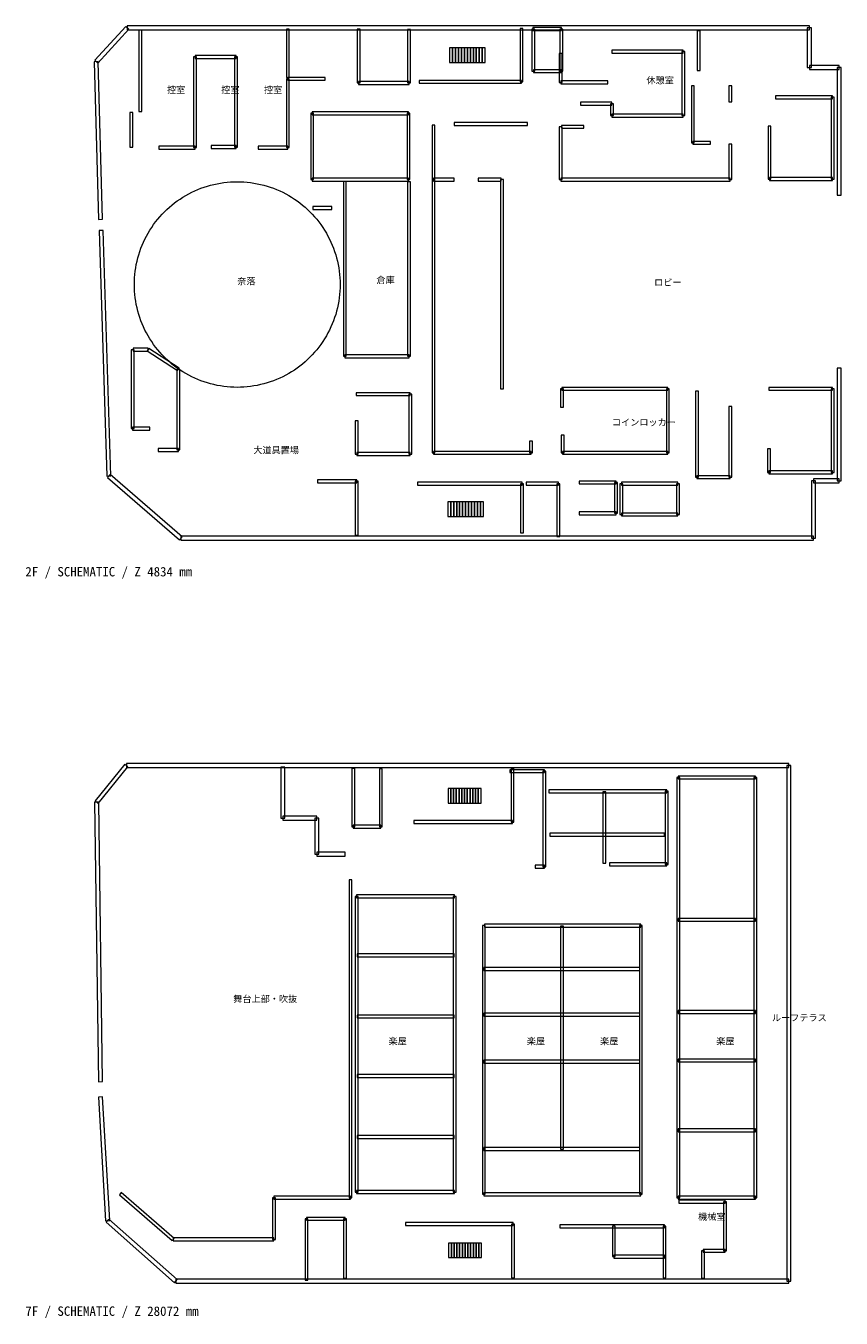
# Model space of a CAD drawing. Header units: millimetres. Extents: x -982 to 195309, y -53659 to 35796.
# Tile 3 of 5: x 69035 to 125224, y -53659 to 35472. Entities that reach past the tile are written whole.
import ezdxf

# ---------------------------------------------------------------- set-up
doc = ezdxf.new("R2010")
doc.units = ezdxf.units.MM
for name, color, linetype, lineweight, true_color in [('ANNOTATION', 7, 'Continuous', 18, 0x50555f), ('F02_PIT', 7, 'Continuous', 18, 0x497a87), ('F02_ROOMS', 7, 'Continuous', 18, 0x50555f), ('F02_STAIRS', 7, 'Continuous', 18, 0x99a4b1), ('F02_WALLS', 7, 'Continuous', 18, 0xc4ccd5), ('F07_ROOMS', 7, 'Continuous', 18, 0x50555f), ('F07_STAIRS', 7, 'Continuous', 18, 0x99a4b1), ('F07_WALLS', 7, 'Continuous', 18, 0xc4ccd5)]:
    doc.layers.add(name, color=color, linetype=linetype, lineweight=lineweight, true_color=true_color)
doc.styles.add('JAPANESE', font='msgothic.ttc')

msp = doc.modelspace()

# ---------------------------------------------------------------- linework, layer by layer
at = {"layer": 'F02_PIT'}
msp.add_lwpolyline([(90694, 17631), (90690, 17399), (90679, 17167), (90660, 16936), (90633, 16705), (90599, 16476), (90558, 16247), (90509, 16021), (90452, 15795), (90389, 15572), (90318, 15351), (90239, 15133), (90154, 14917), (90062, 14704), (89963, 14494), (89857, 14288), (89744, 14085), (89625, 13886), (89499, 13691), (89367, 13500), (89229, 13314), (89084, 13132), (88934, 12955), (88778, 12783), (88617, 12617), (88450, 12455), (88278, 12299), (88101, 12149), (87920, 12005), (87733, 11867), (87542, 11735), (87347, 11609), (87148, 11490), (86945, 11377), (86739, 11271), (86529, 11172), (86316, 11079), (86101, 10994), (85882, 10916), (85661, 10845), (85438, 10781), (85213, 10725), (84986, 10676), (84758, 10634), (84528, 10600), (84298, 10574), (84067, 10555), (83835, 10543), (83603, 10540), (83371, 10543), (83139, 10555), (82908, 10574), (82677, 10600), (82448, 10634), (82219, 10676), (81993, 10725), (81767, 10781), (81544, 10845), (81323, 10916), (81105, 10994), (80889, 11079), (80676, 11172), (80466, 11271), (80260, 11377), (80057, 11490), (79858, 11609), (79663, 11735), (79472, 11867), (79286, 12005), (79104, 12149), (78927, 12299), (78755, 12455), (78589, 12617), (78427, 12783), (78271, 12955), (78121, 13132), (77977, 13314), (77839, 13500), (77707, 13691), (77581, 13886), (77462, 14085), (77349, 14288), (77243, 14494), (77144, 14704), (77051, 14917), (76966, 15133), (76888, 15351), (76817, 15572), (76753, 15795), (76697, 16021), (76648, 16247), (76606, 16476), (76572, 16705), (76546, 16936), (76527, 17167), (76515, 17399), (76512, 17631), (76515, 17863), (76527, 18095), (76546, 18326), (76572, 18556), (76606, 18786), (76648, 19014), (76697, 19241), (76753, 19466), (76817, 19689), (76888, 19910), (76966, 20129), (77051, 20344), (77144, 20557), (77243, 20767), (77349, 20974), (77462, 21176), (77581, 21375), (77707, 21570), (77839, 21761), (77977, 21948), (78121, 22129), (78271, 22306), (78427, 22478), (78589, 22645), (78755, 22806), (78927, 22962), (79104, 23112), (79286, 23257), (79472, 23395), (79663, 23527), (79858, 23653), (80057, 23772), (80260, 23885), (80466, 23991), (80676, 24090), (80889, 24182), (81105, 24267), (81323, 24346), (81544, 24417), (81767, 24480), (81993, 24537), (82219, 24586), (82448, 24627), (82677, 24661), (82908, 24688), (83139, 24707), (83371, 24718), (83603, 24722), (83835, 24718), (84067, 24707), (84298, 24688), (84528, 24661), (84758, 24627), (84986, 24586), (85213, 24537), (85438, 24480), (85661, 24417), (85882, 24346), (86101, 24267), (86316, 24182), (86529, 24090), (86739, 23991), (86945, 23885), (87148, 23772), (87347, 23653), (87542, 23527), (87733, 23395), (87920, 23257), (88101, 23112), (88278, 22962), (88450, 22806), (88617, 22645), (88778, 22478), (88934, 22306), (89084, 22129), (89229, 21948), (89367, 21761), (89499, 21570), (89625, 21375), (89744, 21176), (89857, 20974), (89963, 20767), (90062, 20557), (90154, 20344), (90239, 20129), (90318, 19910), (90389, 19689), (90452, 19466), (90509, 19241), (90558, 19014), (90599, 18786), (90633, 18556), (90660, 18326), (90679, 18095), (90690, 17863), (90694, 17631)], close=True, dxfattribs=at)
at = {"layer": 'F02_STAIRS'}
for points in [[(98236, 32951), (98441, 32951), (98441, 33951), (98236, 33951), (98236, 32951)], [(98441, 32951), (98646, 32951), (98646, 33951), (98441, 33951), (98441, 32951)], [(98646, 32951), (98851, 32951), (98851, 33951), (98646, 33951), (98646, 32951)], [(98851, 32951), (99056, 32951), (99056, 33951), (98851, 33951), (98851, 32951)], [(99056, 32951), (99261, 32951), (99261, 33951), (99056, 33951), (99056, 32951)], [(99261, 32951), (99466, 32951), (99466, 33951), (99261, 33951), (99261, 32951)], [(99466, 32951), (99670, 32951), (99670, 33951), (99466, 33951), (99466, 32951)], [(99670, 32951), (99875, 32951), (99875, 33951), (99670, 33951), (99670, 32951)], [(99875, 32951), (100080, 32951), (100080, 33951), (99875, 33951), (99875, 32951)], [(100080, 32951), (100285, 32951), (100285, 33951), (100080, 33951), (100080, 32951)], [(100285, 32951), (100490, 32951), (100490, 33951), (100285, 33951), (100285, 32951)], [(100490, 32951), (100695, 32951), (100695, 33951), (100490, 33951), (100490, 32951)], [(98113, 1637), (98318, 1637), (98318, 2637), (98113, 2637), (98113, 1637)], [(98318, 1637), (98523, 1637), (98523, 2637), (98318, 2637), (98318, 1637)], [(98523, 1637), (98728, 1637), (98728, 2637), (98523, 2637), (98523, 1637)], [(98728, 1637), (98933, 1637), (98933, 2637), (98728, 2637), (98728, 1637)], [(98933, 1637), (99138, 1637), (99138, 2637), (98933, 2637), (98933, 1637)], [(99138, 1637), (99343, 1637), (99343, 2637), (99138, 2637), (99138, 1637)], [(99343, 1637), (99548, 1637), (99548, 2637), (99343, 2637), (99343, 1637)], [(99548, 1637), (99752, 1637), (99752, 2637), (99548, 2637), (99548, 1637)], [(99752, 1637), (99957, 1637), (99957, 2637), (99752, 2637), (99752, 1637)], [(99957, 1637), (100162, 1637), (100162, 2637), (99957, 2637), (99957, 1637)], [(100162, 1637), (100367, 1637), (100367, 2637), (100162, 2637), (100162, 1637)], [(100367, 1637), (100572, 1637), (100572, 2637), (100367, 2637), (100367, 1637)]]:
    msp.add_lwpolyline(points, close=True, dxfattribs=at)
at = {"layer": 'F02_WALLS'}
for points in [[(73992, 32907), (76123, 35237), (75916, 35426), (73785, 33096), (73992, 32907)], [(76020, 35192), (123034, 35192), (123034, 35472), (76020, 35472), (76020, 35192)], [(76822, 35168), (76822, 29568), (77022, 29568), (77022, 35168), (76822, 35168)], [(86987, 35250), (86987, 31898), (87187, 31898), (87187, 35250), (86987, 35250)], [(91865, 35250), (91865, 31530), (92065, 31530), (92065, 35250), (91865, 35250)], [(95549, 31530), (95549, 35209), (95349, 35209), (95349, 31530), (95549, 31530)], [(103296, 31612), (103296, 35291), (103096, 35291), (103096, 31612), (103296, 31612)], [(104115, 32348), (104115, 35250), (103915, 35250), (103915, 32348), (104115, 32348)], [(103974, 35150), (105942, 35150), (105942, 35350), (103974, 35350), (103974, 35150)], [(105842, 35250), (105842, 32348), (106042, 32348), (106042, 35250), (105842, 35250)], [(115310, 35127), (115310, 32389), (115510, 32389), (115510, 35127), (115310, 35127)], [(122894, 35332), (122894, 32593), (123174, 32593), (123174, 35332), (122894, 35332)], [(74315, 22131), (74028, 33005), (73748, 32998), (74035, 22124), (74315, 22131)], [(80793, 27074), (80793, 33329), (80593, 33329), (80593, 27074), (80793, 27074)], [(80693, 33229), (83521, 33229), (83521, 33429), (80693, 33429), (80693, 33229)], [(83421, 33329), (83421, 27115), (83621, 27115), (83621, 33329), (83421, 33329)], [(105801, 33574), (105801, 31571), (106001, 31571), (106001, 33574), (105801, 33574)], [(109426, 33597), (114345, 33597), (114345, 33797), (109426, 33797), (109426, 33597)], [(114245, 33697), (114245, 29282), (114445, 29282), (114445, 33697), (114245, 33697)], [(105942, 32448), (104015, 32448), (104015, 32248), (105942, 32248), (105942, 32448)], [(123034, 32453), (125084, 32453), (125084, 32733), (123034, 32733), (123034, 32453)], [(124944, 32593), (124944, 23804), (125224, 23804), (125224, 32593), (124944, 32593)], [(87187, 27074), (87187, 31816), (86987, 31816), (86987, 27074), (87187, 27074)], [(87087, 31716), (89669, 31716), (89669, 31916), (87087, 31916), (87087, 31716)], [(91965, 31430), (95449, 31430), (95449, 31630), (91965, 31630), (91965, 31430)], [(96145, 31512), (103196, 31512), (103196, 31712), (96145, 31712), (96145, 31512)], [(105901, 31471), (109139, 31471), (109139, 31671), (105901, 31671), (105901, 31471)], [(114900, 31326), (114900, 27401), (115100, 27401), (115100, 31326), (114900, 31326)], [(117683, 30222), (117683, 31326), (117483, 31326), (117483, 30222), (117683, 30222)], [(124633, 30649), (120698, 30649), (120698, 30449), (124633, 30449), (124633, 30649)], [(124733, 24907), (124733, 30549), (124533, 30549), (124533, 24907), (124733, 24907)], [(76207, 29486), (76207, 27115), (76407, 27115), (76407, 29486), (76207, 29486)], [(88867, 24867), (88867, 29445), (88667, 29445), (88667, 24867), (88867, 24867)], [(88767, 29345), (95408, 29345), (95408, 29545), (88767, 29545), (88767, 29345)], [(95308, 29445), (95308, 24867), (95508, 24867), (95508, 29445), (95308, 29445)], [(109426, 30199), (107253, 30199), (107253, 29999), (109426, 29999), (109426, 30199)], [(109526, 29282), (109526, 30099), (109326, 30099), (109326, 29282), (109526, 29282)], [(97029, 28628), (97029, 6021), (97229, 6021), (97229, 28628), (97029, 28628)], [(98564, 28609), (103605, 28609), (103605, 28809), (98564, 28809), (98564, 28609)], [(105942, 28405), (107499, 28405), (107499, 28605), (105942, 28605), (105942, 28405)], [(114345, 29382), (109426, 29382), (109426, 29182), (114345, 29182), (114345, 29382)], [(120188, 28546), (120188, 24907), (120388, 24907), (120388, 28546), (120188, 28546)], [(105801, 28505), (105801, 24867), (106001, 24867), (106001, 28505), (105801, 28505)], [(78192, 26974), (80693, 26974), (80693, 27174), (78192, 27174), (78192, 26974)], [(83521, 27215), (81799, 27215), (81799, 27015), (83521, 27015), (83521, 27215)], [(85037, 26974), (87087, 26974), (87087, 27174), (85037, 27174), (85037, 26974)], [(115000, 27301), (116230, 27301), (116230, 27501), (115000, 27501), (115000, 27301)], [(117683, 24867), (117683, 27319), (117483, 27319), (117483, 24867), (117683, 24867)], [(95408, 24967), (88767, 24967), (88767, 24767), (95408, 24767), (95408, 24967)], [(97129, 24767), (98564, 24767), (98564, 24967), (97129, 24967), (97129, 24767)], [(100203, 24767), (101802, 24767), (101802, 24967), (100203, 24967), (100203, 24767)], [(105901, 24767), (117583, 24767), (117583, 24967), (105901, 24967), (105901, 24767)], [(120288, 24807), (124633, 24807), (124633, 25007), (120288, 25007), (120288, 24807)], [(90922, 24744), (90922, 12684), (91122, 12684), (91122, 24744), (90922, 24744)], [(95549, 12684), (95549, 24703), (95349, 24703), (95349, 12684), (95549, 12684)], [(101743, 24867), (101743, 10436), (101943, 10436), (101943, 24867), (101743, 24867)], [(90120, 23004), (88808, 23004), (88808, 22804), (90120, 22804), (90120, 23004)], [(74889, 4431), (74356, 21355), (74076, 21346), (74609, 4422), (74889, 4431)], [(76289, 13134), (76289, 7697), (76489, 7697), (76489, 13134), (76289, 13134)], [(76430, 13034), (77454, 13034), (77454, 13234), (76430, 13234), (76430, 13034)], [(77400, 13050), (79491, 11701), (79599, 11869), (77509, 13218), (77400, 13050)], [(91022, 12584), (95449, 12584), (95449, 12784), (91022, 12784), (91022, 12584)], [(79445, 11785), (79445, 6225), (79645, 6225), (79645, 11785), (79445, 11785)], [(124944, 11867), (124944, 4099), (125224, 4099), (125224, 11867), (124944, 11867)], [(91801, 9968), (95531, 9968), (95531, 10168), (91801, 10168), (91801, 9968)], [(95431, 10068), (95431, 5939), (95631, 5939), (95631, 10068), (95431, 10068)], [(106083, 9169), (106083, 10436), (105883, 10436), (105883, 9169), (106083, 9169)], [(105983, 10336), (113279, 10336), (113279, 10536), (105983, 10536), (105983, 10336)], [(113179, 10436), (113179, 6021), (113379, 6021), (113379, 10436), (113179, 10436)], [(115187, 10272), (115187, 4345), (115387, 4345), (115387, 10272), (115187, 10272)], [(120247, 10336), (124633, 10336), (124633, 10536), (120247, 10536), (120247, 10336)], [(124533, 10436), (124533, 4672), (124733, 4672), (124733, 10436), (124533, 10436)], [(117683, 4345), (117683, 9209), (117483, 9209), (117483, 4345), (117683, 4345)], [(91942, 5939), (91942, 8228), (91742, 8228), (91742, 5939), (91942, 5939)], [(76389, 7597), (77577, 7597), (77577, 7797), (76389, 7797), (76389, 7597)], [(106124, 6021), (106124, 7247), (105924, 7247), (105924, 6021), (106124, 6021)], [(79545, 6325), (78151, 6325), (78151, 6125), (79545, 6125), (79545, 6325)], [(103951, 6021), (103951, 6838), (103751, 6838), (103751, 6021), (103951, 6021)], [(120347, 4672), (120347, 6307), (120147, 6307), (120147, 4672), (120347, 4672)], [(95531, 6039), (91842, 6039), (91842, 5839), (95531, 5839), (95531, 6039)], [(97129, 5921), (103851, 5921), (103851, 6121), (97129, 6121), (97129, 5921)], [(113279, 6121), (106024, 6121), (106024, 5921), (113279, 5921), (113279, 6121)], [(79800, 240), (74841, 4532), (74657, 4321), (79617, 28), (79800, 240)], [(124633, 4772), (120247, 4772), (120247, 4572), (124633, 4572), (124633, 4772)], [(89136, 3959), (91842, 3959), (91842, 4159), (89136, 4159), (89136, 3959)], [(91742, 4059), (91742, 338), (91942, 338), (91942, 4059), (91742, 4059)], [(96022, 3795), (103237, 3795), (103237, 3995), (96022, 3995), (96022, 3795)], [(103137, 3895), (103137, 502), (103337, 502), (103337, 3895), (103137, 3895)], [(103523, 3795), (105737, 3795), (105737, 3995), (103523, 3995), (103523, 3795)], [(105637, 3895), (105637, 257), (105837, 257), (105837, 3895), (105637, 3895)], [(107171, 3877), (109713, 3877), (109713, 4077), (107171, 4077), (107171, 3877)], [(109613, 3977), (109613, 1851), (109813, 1851), (109813, 3977), (109613, 3977)], [(110182, 1769), (110182, 3895), (109982, 3895), (109982, 1769), (110182, 1769)], [(110082, 3795), (113976, 3795), (113976, 3995), (110082, 3995), (110082, 3795)], [(113876, 3895), (113876, 1769), (114076, 1769), (114076, 3895), (113876, 3895)], [(115287, 4245), (117583, 4245), (117583, 4445), (115287, 4445), (115287, 4245)], [(123181, 4099), (123181, 134), (123461, 134), (123461, 4099), (123181, 4099)], [(125084, 4239), (123321, 4239), (123321, 3959), (125084, 3959), (125084, 4239)], [(109713, 1951), (107171, 1951), (107171, 1751), (109713, 1751), (109713, 1951)], [(113976, 1869), (110082, 1869), (110082, 1669), (113976, 1669), (113976, 1869)], [(123321, 274), (79709, 274), (79709, -6), (123321, -6), (123321, 274)]]:
    msp.add_lwpolyline(points, close=True, dxfattribs=at)
at = {"layer": 'F07_STAIRS'}
for points in [[(98131, -18132), (98321, -18132), (98321, -17132), (98131, -17132), (98131, -18132)], [(98321, -18132), (98511, -18132), (98511, -17132), (98321, -17132), (98321, -18132)], [(98511, -18132), (98700, -18132), (98700, -17132), (98511, -17132), (98511, -18132)], [(98700, -18132), (98890, -18132), (98890, -17132), (98700, -17132), (98700, -18132)], [(98890, -18132), (99080, -18132), (99080, -17132), (98890, -17132), (98890, -18132)], [(99080, -18132), (99270, -18132), (99270, -17132), (99080, -17132), (99080, -18132)], [(99270, -18132), (99459, -18132), (99459, -17132), (99270, -17132), (99270, -18132)], [(99459, -18132), (99649, -18132), (99649, -17132), (99459, -17132), (99459, -18132)], [(99649, -18132), (99839, -18132), (99839, -17132), (99649, -17132), (99649, -18132)], [(99839, -18132), (100029, -18132), (100029, -17132), (99839, -17132), (99839, -18132)], [(100029, -18132), (100219, -18132), (100219, -17132), (100029, -17132), (100029, -18132)], [(100219, -18132), (100408, -18132), (100408, -17132), (100219, -17132), (100219, -18132)], [(98169, -49480), (98359, -49480), (98359, -48480), (98169, -48480), (98169, -49480)], [(98359, -49480), (98548, -49480), (98548, -48480), (98359, -48480), (98359, -49480)], [(98548, -49480), (98738, -49480), (98738, -48480), (98548, -48480), (98548, -49480)], [(98738, -49480), (98928, -49480), (98928, -48480), (98738, -48480), (98738, -49480)], [(98928, -49480), (99118, -49480), (99118, -48480), (98928, -48480), (98928, -49480)], [(99118, -49480), (99308, -49480), (99308, -48480), (99118, -48480), (99118, -49480)], [(99308, -49480), (99497, -49480), (99497, -48480), (99308, -48480), (99308, -49480)], [(99497, -49480), (99687, -49480), (99687, -48480), (99497, -48480), (99497, -49480)], [(99687, -49480), (99877, -49480), (99877, -48480), (99687, -48480), (99687, -49480)], [(99877, -49480), (100067, -49480), (100067, -48480), (99877, -48480), (99877, -49480)], [(100067, -49480), (100257, -49480), (100257, -48480), (100067, -48480), (100067, -49480)], [(100257, -49480), (100446, -49480), (100446, -48480), (100257, -48480), (100257, -49480)]]:
    msp.add_lwpolyline(points, close=True, dxfattribs=at)
at = {"layer": 'F07_WALLS'}
for points in [[(74022, -18154), (76072, -15630), (75854, -15454), (73805, -17977), (74022, -18154)], [(75963, -15682), (121627, -15682), (121627, -15402), (75963, -15402), (75963, -15682)], [(86603, -15660), (86603, -19170), (86883, -19170), (86883, -15660), (86603, -15660)], [(91502, -15739), (91502, -19761), (91702, -19761), (91702, -15739), (91502, -15739)], [(93600, -19761), (93600, -15779), (93400, -15779), (93400, -19761), (93600, -19761)], [(102382, -16036), (104774, -16036), (104774, -15836), (102382, -15836), (102382, -16036)], [(102672, -19446), (102672, -15739), (102472, -15739), (102472, -19446), (102672, -19446)], [(104674, -15936), (104674, -22521), (104874, -22521), (104874, -15936), (104674, -15936)], [(121487, -15542), (121487, -51109), (121767, -51109), (121767, -15542), (121487, -15542)], [(114098, -45352), (114098, -16370), (113898, -16370), (113898, -45352), (114098, -45352)], [(113998, -16470), (119312, -16470), (119312, -16270), (113998, -16270), (113998, -16470)], [(119212, -16370), (119212, -45352), (119412, -45352), (119412, -16370), (119212, -16370)], [(105077, -17416), (113201, -17416), (113201, -17216), (105077, -17216), (105077, -17416)], [(108811, -17356), (108811, -22285), (109011, -22285), (109011, -17356), (108811, -17356)], [(113101, -17316), (113101, -22364), (113301, -22364), (113301, -17316), (113101, -17316)], [(74319, -37345), (74053, -18064), (73773, -18067), (74039, -37349), (74319, -37345)], [(86743, -19310), (89097, -19310), (89097, -19030), (86743, -19030), (86743, -19310)], [(88957, -19170), (88957, -21654), (89237, -21654), (89237, -19170), (88957, -19170)], [(95777, -19546), (102572, -19546), (102572, -19346), (95777, -19346), (95777, -19546)], [(91602, -19861), (93500, -19861), (93500, -19661), (91602, -19661), (91602, -19861)], [(105153, -20413), (113049, -20413), (113049, -20213), (105153, -20213), (105153, -20413)], [(89097, -21794), (91033, -21794), (91033, -21514), (89097, -21514), (89097, -21794)], [(113201, -22264), (109253, -22264), (109253, -22464), (113201, -22464), (113201, -22264)], [(104774, -22421), (104128, -22421), (104128, -22621), (104774, -22621), (104774, -22421)], [(91312, -23428), (91312, -45352), (91512, -45352), (91512, -23428), (91312, -23428)], [(91930, -44958), (91930, -24572), (91730, -24572), (91730, -44958), (91930, -44958)], [(91830, -24672), (98586, -24672), (98586, -24472), (91830, -24472), (91830, -24672)], [(98486, -24572), (98486, -44958), (98686, -44958), (98686, -24572), (98486, -24572)], [(100698, -45115), (100698, -26583), (100498, -26583), (100498, -45115), (100698, -45115)], [(100636, -26683), (111417, -26683), (111417, -26483), (100636, -26483), (100636, -26683)], [(105888, -26622), (105888, -42000), (106088, -42000), (106088, -26622), (105888, -26622)], [(111317, -26583), (111317, -45115), (111517, -45115), (111517, -26583), (111317, -26583)], [(113998, -26288), (119312, -26288), (119312, -26088), (113998, -26088), (113998, -26288)], [(91868, -28733), (98548, -28733), (98548, -28533), (91868, -28533), (91868, -28733)], [(100598, -29679), (111341, -29679), (111341, -29479), (100598, -29479), (100598, -29679)], [(91868, -32952), (98548, -32952), (98548, -32752), (91868, -32752), (91868, -32952)], [(100598, -32834), (111341, -32834), (111341, -32634), (100598, -32634), (100598, -32834)], [(113998, -32637), (119312, -32637), (119312, -32437), (113998, -32437), (113998, -32637)], [(100598, -36067), (111341, -36067), (111341, -35867), (100598, -35867), (100598, -36067)], [(113998, -35988), (119312, -35988), (119312, -35788), (113998, -35788), (113998, -35988)], [(91868, -37053), (98548, -37053), (98548, -36853), (91868, -36853), (91868, -37053)], [(74812, -46921), (74319, -38404), (74039, -38420), (74533, -46937), (74812, -46921)], [(113998, -40799), (119312, -40799), (119312, -40599), (113998, -40599), (113998, -40799)], [(91868, -41272), (98548, -41272), (98548, -41072), (91868, -41072), (91868, -41272)], [(100598, -42100), (111341, -42100), (111341, -41900), (100598, -41900), (100598, -42100)], [(79255, -48155), (75611, -45000), (75480, -45152), (79124, -48306), (79255, -48155)], [(86036, -45352), (86036, -48230), (86236, -48230), (86236, -45352), (86036, -45352)], [(91412, -45252), (86136, -45252), (86136, -45452), (91412, -45452), (91412, -45252)], [(98586, -44858), (91830, -44858), (91830, -45058), (98586, -45058), (98586, -44858)], [(111417, -45015), (100598, -45015), (100598, -45215), (111417, -45215), (111417, -45015)], [(119312, -45252), (113998, -45252), (113998, -45452), (119312, -45452), (119312, -45252)], [(114036, -45728), (117224, -45728), (117224, -45528), (114036, -45528), (114036, -45728)], [(117124, -45628), (117124, -49019), (117324, -49019), (117324, -45628), (117124, -45628)], [(79472, -51004), (74765, -46825), (74579, -47034), (79286, -51214), (79472, -51004)], [(88476, -51030), (88476, -46811), (88276, -46811), (88276, -51030), (88476, -51030)], [(88376, -46911), (91033, -46911), (91033, -46711), (88376, -46711), (88376, -46911)], [(90933, -46811), (90933, -50912), (91133, -50912), (91133, -46811), (90933, -46811)], [(95208, -47266), (102610, -47266), (102610, -47066), (95208, -47066), (95208, -47266)], [(102510, -47166), (102510, -50872), (102710, -50872), (102710, -47166), (102510, -47166)], [(105837, -47424), (113049, -47424), (113049, -47224), (105837, -47224), (105837, -47424)], [(86136, -48130), (79189, -48130), (79189, -48330), (86136, -48330), (86136, -48130)], [(109457, -47324), (109457, -49413), (109657, -49413), (109657, -47324), (109457, -47324)], [(112949, -47324), (112949, -50872), (113149, -50872), (113149, -47324), (112949, -47324)], [(115606, -49019), (115606, -50912), (115806, -50912), (115806, -49019), (115606, -49019)], [(117224, -48919), (115706, -48919), (115706, -49119), (117224, -49119), (117224, -48919)], [(109557, -49513), (113049, -49513), (113049, -49313), (109557, -49313), (109557, -49513)], [(121627, -50969), (79379, -50969), (79379, -51249), (121627, -51249), (121627, -50969)]]:
    msp.add_lwpolyline(points, close=True, dxfattribs=at)

# ---------------------------------------------------------------- texts
at = {"layer": 'ANNOTATION', "style": 'JAPANESE'}
for s, p in [('2F / SCHEMATIC / Z 4834 mm', (69000, -2500)), ('7F / SCHEMATIC / Z 28072 mm', (69000, -53500))]:
    msp.add_text(s, height=650, dxfattribs=at).set_placement(p)
at = {"layer": 'F02_ROOMS', "style": 'JAPANESE'}
for s, p in [('控室', (78766, 30835)), ('控室', (82496, 30835)), ('控室', (85447, 30835)), ('休憩室', (111803, 31489)), ('奈落', (83603, 17631)), ('倉庫', (93194, 17713)), ('ロビー', (112336, 17549)), ('コインロッカー', (109426, 7901)), ('大道具置場', (84709, 5980))]:
    msp.add_text(s, height=450, dxfattribs=at).set_placement(p)
at = {"layer": 'F07_ROOMS', "style": 'JAPANESE'}
for s, p in [('舞台上部・吹抜', (83327, -31866)), ('ルーフテラス', (120451, -33168)), ('楽屋', (94031, -34784)), ('楽屋', (103559, -34784)), ('楽屋', (108608, -34784)), ('楽屋', (116617, -34784)), ('機械室', (115364, -46890))]:
    msp.add_text(s, height=450, dxfattribs=at).set_placement(p)

doc.saveas('drawing.dxf')
